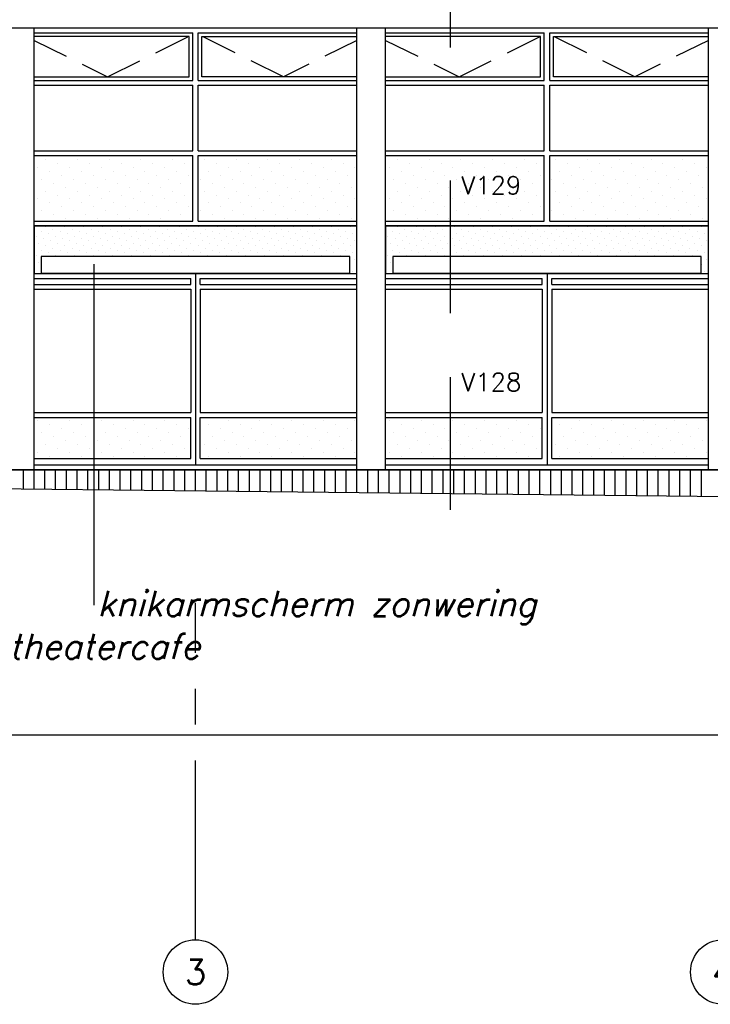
# Model space of a CAD drawing. Extents: x -84711 to 98481, y -64904 to 90945.
# Tile 12 of 29: x 4149 to 13774, y 48157 to 61886. Entities that reach past the tile are written whole.
import ezdxf
from ezdxf.enums import TextEntityAlignment as Align

# ---------------------------------------------------------------- set-up
doc = ezdxf.new("R2010")
doc.units = 0
doc.header["$LTSCALE"] = 2000
doc.header["$MEASUREMENT"] = 0
doc.linetypes.add('CENTER', pattern=[2, 1.25, -0.25, 0.25, -0.25])
doc.linetypes.add('HIDDEN', pattern=[0.375, 0.25, -0.125])
doc.layers.get('0').update_dxf_attribs({"linetype": 'CONTINUOUS'})
for name, color, linetype in [('ALGEM-ARC', 15, 'CONTINUOUS'), ('BETON-AZ', 3, 'CONTINUOUS'), ('BIB', 7, 'CONTINUOUS'), ('HOUT-DRS', 4, 'CONTINUOUS'), ('MTXT25', 2, 'CONTINUOUS'), ('MTXT35', 4, 'CONTINUOUS'), ('MVARCPL', 7, 'CONTINUOUS'), ('NATUUR', 6, 'CONTINUOUS'), ('STEEN-AZ', 3, 'CONTINUOUS'), ('STRAMIEN', 1, 'CENTER'), ('STRAMIENCIRCEL', 2, 'CONTINUOUS'), ('STRAMIENNR', 4, 'CONTINUOUS')]:
    doc.layers.add(name, color=color, linetype=linetype)
doc.styles.get("Standard").update_dxf_attribs({"font": 'simplex'})

# ---------------------------------------------------------------- blocks, each defined once
blk = doc.blocks.new('STRMNNR')
at = {"layer": 'STRAMIENCIRCEL'}
blk.add_circle((0, 0), 4.5, dxfattribs=at)
at = {"layer": 'STRAMIENNR'}
blk.add_attdef('NR', text='', height=3.5, dxfattribs=at).set_placement((0, 0), align=Align.MIDDLE_CENTER)
blk = doc.blocks.new('*X33')
at = {"color": 0}
for p, q in [((4200, 55343), (4200, 55610)), ((4350, 55342), (4350, 55610)), ((4500, 55340), (4500, 55610)), ((4650, 55339), (4650, 55610)), ((4800, 55337), (4800, 55610)), ((4950, 55335), (4950, 55610)), ((5100, 55334), (5100, 55610)), ((5250, 55332), (5250, 55610)), ((5400, 55331), (5400, 55610)), ((5550, 55329), (5550, 55610)), ((5700, 55327), (5700, 55610)), ((5850, 55326), (5850, 55610)), ((6000, 55324), (6000, 55610)), ((6150, 55323), (6150, 55610)), ((6300, 55321), (6300, 55610)), ((6450, 55319), (6450, 55610)), ((6600, 55318), (6600, 55610)), ((6750, 55316), (6750, 55610)), ((6900, 55314), (6900, 55610)), ((7050, 55313), (7050, 55610)), ((7200, 55311), (7200, 55610)), ((7350, 55310), (7350, 55610)), ((7500, 55308), (7500, 55610)), ((7650, 55306), (7650, 55610)), ((7800, 55305), (7800, 55610)), ((7950, 55303), (7950, 55610)), ((8100, 55302), (8100, 55610)), ((8250, 55300), (8250, 55610)), ((8400, 55298), (8400, 55610)), ((8550, 55297), (8550, 55610)), ((8700, 55295), (8700, 55610)), ((8850, 55293), (8850, 55610)), ((9000, 55292), (9000, 55610)), ((9150, 55290), (9150, 55610)), ((9300, 55289), (9300, 55610)), ((9450, 55287), (9450, 55610)), ((9600, 55285), (9600, 55610)), ((9750, 55284), (9750, 55610)), ((9900, 55282), (9900, 55610)), ((10050, 55281), (10050, 55610)), ((10200, 55279), (10200, 55610)), ((10350, 55277), (10350, 55610)), ((10500, 55276), (10500, 55610)), ((10650, 55274), (10650, 55610)), ((10800, 55273), (10800, 55610)), ((10950, 55271), (10950, 55610)), ((11100, 55269), (11100, 55610)), ((11250, 55268), (11250, 55610)), ((11400, 55266), (11400, 55610)), ((11550, 55264), (11550, 55610)), ((11700, 55263), (11700, 55610)), ((11850, 55261), (11850, 55610)), ((12000, 55260), (12000, 55610)), ((12150, 55258), (12150, 55610)), ((12300, 55256), (12300, 55610)), ((12450, 55255), (12450, 55610)), ((12600, 55253), (12600, 55610)), ((12750, 55252), (12750, 55610)), ((12900, 55250), (12900, 55610)), ((13050, 55248), (13050, 55610)), ((13200, 55247), (13200, 55610)), ((13350, 55245), (13350, 55610)), ((13500, 55243), (13500, 55610)), ((13650, 55242), (13650, 55610))]:
    blk.add_line(p, q, dxfattribs=at)
blk = doc.blocks.new('*X40')
at = {"color": 0}
for p, q in [((9347, 58933), (9347, 58933)), ((9413, 58999), (9413, 58999)), ((9447, 58900), (9447, 58900)), ((9513, 58966), (9513, 58966)), ((9612, 58933), (9612, 58933)), ((9679, 58999), (9679, 58999)), ((9712, 58900), (9712, 58900)), ((9778, 58966), (9778, 58966)), ((9877, 58933), (9877, 58933)), ((9944, 58999), (9944, 58999)), ((9977, 58900), (9977, 58900)), ((10043, 58966), (10043, 58966)), ((10143, 58933), (10143, 58933)), ((10209, 58999), (10209, 58999)), ((10242, 58900), (10242, 58900)), ((10308, 58966), (10308, 58966)), ((10408, 58933), (10408, 58933)), ((10474, 58999), (10474, 58999)), ((10507, 58900), (10507, 58900)), ((10573, 58966), (10573, 58966)), ((10673, 58933), (10673, 58933)), ((10739, 58999), (10739, 58999)), ((10772, 58900), (10772, 58900)), ((10839, 58966), (10839, 58966)), ((10938, 58933), (10938, 58933)), ((11004, 58999), (11004, 58999)), ((11037, 58900), (11037, 58900)), ((11104, 58966), (11104, 58966)), ((11203, 58933), (11203, 58933)), ((11270, 58999), (11270, 58999)), ((11303, 58900), (11303, 58900)), ((11369, 58966), (11369, 58966)), ((11468, 58933), (11468, 58933)), ((11535, 58999), (11535, 58999)), ((11568, 58900), (11568, 58900)), ((11634, 58966), (11634, 58966)), ((11734, 58933), (11734, 58933)), ((11800, 58999), (11800, 58999)), ((11833, 58900), (11833, 58900)), ((11899, 58966), (11899, 58966)), ((11999, 58933), (11999, 58933)), ((12065, 58999), (12065, 58999)), ((12098, 58900), (12098, 58900)), ((12164, 58966), (12164, 58966)), ((12264, 58933), (12264, 58933)), ((12330, 58999), (12330, 58999)), ((12363, 58900), (12363, 58900)), ((12430, 58966), (12430, 58966)), ((12529, 58933), (12529, 58933)), ((12595, 58999), (12595, 58999)), ((12628, 58900), (12628, 58900)), ((12695, 58966), (12695, 58966)), ((12794, 58933), (12794, 58933)), ((12861, 58999), (12861, 58999)), ((12894, 58900), (12894, 58900)), ((12960, 58966), (12960, 58966)), ((13059, 58933), (13059, 58933)), ((13126, 58999), (13126, 58999)), ((13159, 58900), (13159, 58900)), ((13225, 58966), (13225, 58966)), ((13325, 58933), (13325, 58933)), ((13391, 58999), (13391, 58999)), ((13424, 58900), (13424, 58900)), ((13490, 58966), (13490, 58966)), ((13590, 58933), (13590, 58933)), ((13656, 58999), (13656, 58999)), ((13689, 58900), (13689, 58900)), ((9281, 58867), (9281, 58867)), ((9314, 58767), (9314, 58767)), ((9380, 58833), (9380, 58833)), ((9480, 58800), (9480, 58800)), ((9546, 58867), (9546, 58867)), ((9579, 58767), (9579, 58767)), ((9645, 58833), (9645, 58833)), ((9745, 58800), (9745, 58800)), ((9811, 58867), (9811, 58867)), ((9844, 58767), (9844, 58767)), ((9911, 58833), (9911, 58833)), ((10010, 58800), (10010, 58800)), ((10076, 58867), (10076, 58867)), ((10109, 58767), (10109, 58767)), ((10176, 58833), (10176, 58833)), ((10275, 58800), (10275, 58800)), ((10341, 58867), (10341, 58867)), ((10375, 58767), (10375, 58767)), ((10441, 58833), (10441, 58833)), ((10540, 58800), (10540, 58800)), ((10607, 58867), (10607, 58867)), ((10640, 58767), (10640, 58767)), ((10706, 58833), (10706, 58833)), ((10805, 58800), (10805, 58800)), ((10872, 58867), (10872, 58867)), ((10905, 58767), (10905, 58767)), ((10971, 58833), (10971, 58833)), ((11071, 58800), (11071, 58800)), ((11137, 58867), (11137, 58867)), ((11170, 58767), (11170, 58767)), ((11236, 58833), (11236, 58833)), ((11336, 58800), (11336, 58800)), ((11402, 58867), (11402, 58867)), ((11435, 58767), (11435, 58767)), ((11502, 58833), (11502, 58833)), ((11601, 58800), (11601, 58800)), ((11667, 58867), (11667, 58867)), ((11700, 58767), (11700, 58767)), ((11767, 58833), (11767, 58833)), ((11866, 58800), (11866, 58800)), ((11932, 58867), (11932, 58867)), ((11966, 58767), (11966, 58767)), ((12032, 58833), (12032, 58833)), ((12131, 58800), (12131, 58800)), ((12198, 58867), (12198, 58867)), ((12231, 58767), (12231, 58767)), ((12297, 58833), (12297, 58833)), ((12396, 58800), (12396, 58800)), ((12463, 58867), (12463, 58867)), ((12496, 58767), (12496, 58767)), ((12562, 58833), (12562, 58833)), ((12662, 58800), (12662, 58800)), ((12728, 58867), (12728, 58867)), ((12761, 58767), (12761, 58767)), ((12827, 58833), (12827, 58833)), ((12927, 58800), (12927, 58800)), ((12993, 58867), (12993, 58867)), ((13026, 58767), (13026, 58767)), ((13093, 58833), (13093, 58833)), ((13192, 58800), (13192, 58800)), ((13258, 58867), (13258, 58867)), ((13291, 58767), (13291, 58767)), ((13358, 58833), (13358, 58833)), ((13457, 58800), (13457, 58800)), ((13523, 58867), (13523, 58867)), ((13557, 58767), (13557, 58767)), ((13623, 58833), (13623, 58833)), ((13722, 58800), (13722, 58800)), ((9347, 58668), (9347, 58668)), ((9413, 58734), (9413, 58734)), ((9447, 58635), (9447, 58635)), ((9513, 58701), (9513, 58701)), ((9612, 58668), (9612, 58668)), ((9679, 58734), (9679, 58734)), ((9712, 58635), (9712, 58635)), ((9778, 58701), (9778, 58701)), ((9877, 58668), (9877, 58668)), ((9944, 58734), (9944, 58734)), ((9977, 58635), (9977, 58635)), ((10043, 58701), (10043, 58701)), ((10143, 58668), (10143, 58668)), ((10209, 58734), (10209, 58734)), ((10242, 58635), (10242, 58635)), ((10308, 58701), (10308, 58701)), ((10408, 58668), (10408, 58668)), ((10474, 58734), (10474, 58734)), ((10507, 58635), (10507, 58635)), ((10573, 58701), (10573, 58701)), ((10673, 58668), (10673, 58668)), ((10739, 58734), (10739, 58734)), ((10772, 58635), (10772, 58635)), ((10839, 58701), (10839, 58701)), ((10938, 58668), (10938, 58668)), ((11004, 58734), (11004, 58734)), ((11037, 58635), (11037, 58635)), ((11104, 58701), (11104, 58701)), ((11203, 58668), (11203, 58668)), ((11270, 58734), (11270, 58734)), ((11303, 58635), (11303, 58635)), ((11369, 58701), (11369, 58701)), ((11468, 58668), (11468, 58668)), ((11535, 58734), (11535, 58734)), ((11568, 58635), (11568, 58635)), ((11634, 58701), (11634, 58701)), ((11734, 58668), (11734, 58668)), ((11800, 58734), (11800, 58734)), ((11833, 58635), (11833, 58635)), ((11899, 58701), (11899, 58701)), ((11999, 58668), (11999, 58668)), ((12065, 58734), (12065, 58734)), ((12098, 58635), (12098, 58635)), ((12164, 58701), (12164, 58701)), ((12264, 58668), (12264, 58668)), ((12330, 58734), (12330, 58734)), ((12363, 58635), (12363, 58635)), ((12430, 58701), (12430, 58701)), ((12529, 58668), (12529, 58668)), ((12595, 58734), (12595, 58734)), ((12628, 58635), (12628, 58635)), ((12695, 58701), (12695, 58701)), ((12794, 58668), (12794, 58668)), ((12861, 58734), (12861, 58734)), ((12894, 58635), (12894, 58635)), ((12960, 58701), (12960, 58701)), ((13059, 58668), (13059, 58668)), ((13126, 58734), (13126, 58734)), ((13159, 58635), (13159, 58635)), ((13225, 58701), (13225, 58701)), ((13325, 58668), (13325, 58668)), ((13391, 58734), (13391, 58734)), ((13424, 58635), (13424, 58635)), ((13490, 58701), (13490, 58701)), ((13590, 58668), (13590, 58668)), ((13656, 58734), (13656, 58734)), ((13689, 58635), (13689, 58635)), ((9281, 58601), (9281, 58601)), ((9314, 58502), (9314, 58502)), ((9546, 58601), (9546, 58601)), ((9811, 58601), (9811, 58601)), ((10076, 58601), (10076, 58601)), ((10341, 58601), (10341, 58601)), ((10607, 58601), (10607, 58601)), ((10872, 58601), (10872, 58601)), ((11137, 58601), (11137, 58601)), ((11402, 58601), (11402, 58601)), ((11667, 58601), (11667, 58601)), ((11932, 58601), (11932, 58601)), ((12198, 58601), (12198, 58601)), ((12463, 58601), (12463, 58601)), ((12728, 58601), (12728, 58601)), ((12993, 58601), (12993, 58601)), ((13258, 58601), (13258, 58601)), ((13523, 58601), (13523, 58601)), ((13722, 58535), (13722, 58535)), ((9347, 58403), (9347, 58403)), ((13656, 58469), (13656, 58469)), ((13689, 58369), (13689, 58369))]:
    blk.add_line(p, q, dxfattribs=at)
blk = doc.blocks.new('*X43')
at = {"color": 0}
for p, q in [((-387, 59938), (-387, 59938)), ((-221, 59883), (-221, 59883)), ((55, 59938), (55, 59938)), ((221, 59883), (221, 59883)), ((497, 59938), (497, 59938)), ((663, 59883), (663, 59883)), ((939, 59938), (939, 59938)), ((1105, 59883), (1105, 59883)), ((1381, 59938), (1381, 59938)), ((1547, 59883), (1547, 59883)), ((1823, 59938), (1823, 59938)), ((1989, 59883), (1989, 59883)), ((2265, 59938), (2265, 59938)), ((2431, 59883), (2431, 59883)), ((2707, 59938), (2707, 59938)), ((2873, 59883), (2873, 59883)), ((3149, 59938), (3149, 59938)), ((3315, 59883), (3315, 59883)), ((3591, 59938), (3591, 59938)), ((3757, 59883), (3757, 59883)), ((-497, 59828), (-497, 59828)), ((-331, 59773), (-331, 59773)), ((-55, 59828), (-55, 59828)), ((110, 59773), (110, 59773)), ((387, 59828), (387, 59828)), ((552, 59773), (552, 59773)), ((829, 59828), (829, 59828)), ((994, 59773), (994, 59773)), ((1271, 59828), (1271, 59828)), ((1436, 59773), (1436, 59773)), ((1878, 59773), (1878, 59773)), ((2154, 59828), (2154, 59828)), ((2320, 59773), (2320, 59773)), ((2596, 59828), (2596, 59828)), ((2762, 59773), (2762, 59773)), ((3038, 59828), (3038, 59828)), ((3204, 59773), (3204, 59773)), ((3480, 59828), (3480, 59828)), ((3646, 59773), (3646, 59773)), ((3922, 59828), (3922, 59828)), ((-442, 59662), (-442, 59662)), ((-276, 59607), (-276, 59607)), ((-166, 59717), (-166, 59717)), ((0, 59662), (0, 59662)), ((166, 59607), (166, 59607)), ((276, 59717), (276, 59717)), ((442, 59662), (442, 59662)), ((608, 59607), (608, 59607)), ((718, 59717), (718, 59717)), ((884, 59662), (884, 59662)), ((1050, 59607), (1050, 59607)), ((1160, 59717), (1160, 59717)), ((1326, 59662), (1326, 59662)), ((1492, 59607), (1492, 59607)), ((1602, 59717), (1602, 59717)), ((1768, 59662), (1768, 59662)), ((1933, 59607), (1933, 59607)), ((2044, 59717), (2044, 59717)), ((2210, 59662), (2210, 59662)), ((2375, 59607), (2375, 59607)), ((2486, 59717), (2486, 59717)), ((2652, 59662), (2652, 59662)), ((2817, 59607), (2817, 59607)), ((2928, 59717), (2928, 59717)), ((3094, 59662), (3094, 59662)), ((3259, 59607), (3259, 59607)), ((3370, 59717), (3370, 59717)), ((3536, 59662), (3536, 59662)), ((3701, 59607), (3701, 59607)), ((3812, 59717), (3812, 59717)), ((-387, 59496), (-387, 59496)), ((-110, 59552), (-110, 59552)), ((55, 59496), (55, 59496)), ((331, 59552), (331, 59552)), ((497, 59496), (497, 59496)), ((773, 59552), (773, 59552)), ((939, 59496), (939, 59496)), ((1215, 59552), (1215, 59552)), ((1381, 59496), (1381, 59496)), ((1657, 59552), (1657, 59552)), ((1823, 59496), (1823, 59496)), ((2099, 59552), (2099, 59552)), ((2265, 59496), (2265, 59496)), ((2541, 59552), (2541, 59552)), ((2707, 59496), (2707, 59496)), ((2983, 59552), (2983, 59552)), ((3149, 59496), (3149, 59496)), ((3425, 59552), (3425, 59552)), ((3591, 59496), (3591, 59496)), ((3867, 59552), (3867, 59552)), ((-497, 59386), (-497, 59386)), ((-331, 59331), (-331, 59331)), ((-221, 59441), (-221, 59441)), ((-55, 59386), (-55, 59386)), ((110, 59331), (110, 59331)), ((221, 59441), (221, 59441)), ((387, 59386), (387, 59386)), ((552, 59331), (552, 59331)), ((663, 59441), (663, 59441)), ((829, 59386), (829, 59386)), ((994, 59331), (994, 59331)), ((1105, 59441), (1105, 59441)), ((1271, 59386), (1271, 59386)), ((1436, 59331), (1436, 59331)), ((1547, 59441), (1547, 59441)), ((1878, 59331), (1878, 59331)), ((1989, 59441), (1989, 59441)), ((2154, 59386), (2154, 59386)), ((2320, 59331), (2320, 59331)), ((2431, 59441), (2431, 59441)), ((2596, 59386), (2596, 59386)), ((2762, 59331), (2762, 59331)), ((2873, 59441), (2873, 59441)), ((3038, 59386), (3038, 59386)), ((3204, 59331), (3204, 59331)), ((3315, 59441), (3315, 59441)), ((3480, 59386), (3480, 59386)), ((3646, 59331), (3646, 59331)), ((3757, 59441), (3757, 59441)), ((3922, 59386), (3922, 59386)), ((-442, 59220), (-442, 59220)), ((-166, 59275), (-166, 59275)), ((0, 59220), (0, 59220)), ((276, 59275), (276, 59275)), ((442, 59220), (442, 59220)), ((718, 59275), (718, 59275)), ((884, 59220), (884, 59220)), ((1160, 59275), (1160, 59275)), ((1326, 59220), (1326, 59220)), ((1602, 59275), (1602, 59275)), ((1768, 59220), (1768, 59220)), ((2044, 59275), (2044, 59275)), ((2210, 59220), (2210, 59220)), ((2486, 59275), (2486, 59275)), ((2652, 59220), (2652, 59220)), ((2928, 59275), (2928, 59275)), ((3094, 59220), (3094, 59220)), ((3370, 59275), (3370, 59275)), ((3536, 59220), (3536, 59220)), ((3812, 59275), (3812, 59275)), ((-276, 59165), (-276, 59165)), ((-110, 59110), (-110, 59110)), ((166, 59165), (166, 59165)), ((331, 59110), (331, 59110)), ((608, 59165), (608, 59165)), ((773, 59110), (773, 59110)), ((1050, 59165), (1050, 59165)), ((1215, 59110), (1215, 59110)), ((1492, 59165), (1492, 59165)), ((1657, 59110), (1657, 59110)), ((1933, 59165), (1933, 59165)), ((2099, 59110), (2099, 59110)), ((2375, 59165), (2375, 59165)), ((2541, 59110), (2541, 59110)), ((2817, 59165), (2817, 59165)), ((2983, 59110), (2983, 59110)), ((3259, 59165), (3259, 59165)), ((3425, 59110), (3425, 59110)), ((3701, 59165), (3701, 59165)), ((3867, 59110), (3867, 59110)), ((-497, 56292), (-497, 56292)), ((-55, 56292), (-55, 56292)), ((387, 56292), (387, 56292)), ((829, 56292), (829, 56292)), ((1271, 56292), (1271, 56292)), ((2154, 56292), (2154, 56292)), ((2596, 56292), (2596, 56292)), ((3038, 56292), (3038, 56292)), ((3480, 56292), (3480, 56292)), ((3922, 56292), (3922, 56292)), ((-331, 56237), (-331, 56237)), ((-166, 56182), (-166, 56182)), ((110, 56237), (110, 56237)), ((276, 56182), (276, 56182)), ((552, 56237), (552, 56237)), ((718, 56182), (718, 56182)), ((994, 56237), (994, 56237)), ((1160, 56182), (1160, 56182)), ((1436, 56237), (1436, 56237)), ((1602, 56182), (1602, 56182)), ((1878, 56237), (1878, 56237)), ((2044, 56182), (2044, 56182)), ((2320, 56237), (2320, 56237)), ((2486, 56182), (2486, 56182)), ((2762, 56237), (2762, 56237)), ((2928, 56182), (2928, 56182)), ((3204, 56237), (3204, 56237)), ((3370, 56182), (3370, 56182)), ((3646, 56237), (3646, 56237)), ((3812, 56182), (3812, 56182)), ((-442, 56127), (-442, 56127)), ((-276, 56071), (-276, 56071)), ((-110, 56016), (-110, 56016)), ((0, 56127), (0, 56127)), ((166, 56071), (166, 56071)), ((331, 56016), (331, 56016)), ((442, 56127), (442, 56127)), ((608, 56071), (608, 56071)), ((773, 56016), (773, 56016)), ((884, 56127), (884, 56127)), ((1050, 56071), (1050, 56071)), ((1215, 56016), (1215, 56016)), ((1326, 56127), (1326, 56127)), ((1492, 56071), (1492, 56071)), ((1768, 56127), (1768, 56127)), ((1933, 56071), (1933, 56071)), ((2099, 56016), (2099, 56016)), ((2210, 56127), (2210, 56127)), ((2375, 56071), (2375, 56071)), ((2541, 56016), (2541, 56016)), ((2652, 56127), (2652, 56127)), ((2817, 56071), (2817, 56071)), ((2983, 56016), (2983, 56016)), ((3094, 56127), (3094, 56127)), ((3259, 56071), (3259, 56071)), ((3425, 56016), (3425, 56016)), ((3536, 56127), (3536, 56127)), ((3701, 56071), (3701, 56071)), ((3867, 56016), (3867, 56016)), ((-387, 55961), (-387, 55961)), ((-221, 55906), (-221, 55906)), ((55, 55961), (55, 55961)), ((221, 55906), (221, 55906)), ((497, 55961), (497, 55961)), ((663, 55906), (663, 55906)), ((939, 55961), (939, 55961)), ((1105, 55906), (1105, 55906)), ((1381, 55961), (1381, 55961)), ((1547, 55906), (1547, 55906)), ((1823, 55961), (1823, 55961)), ((1989, 55906), (1989, 55906)), ((2265, 55961), (2265, 55961)), ((2431, 55906), (2431, 55906)), ((2707, 55961), (2707, 55961)), ((2873, 55906), (2873, 55906)), ((3149, 55961), (3149, 55961)), ((3315, 55906), (3315, 55906)), ((3591, 55961), (3591, 55961)), ((3757, 55906), (3757, 55906)), ((-497, 55850), (-497, 55850)), ((-331, 55795), (-331, 55795)), ((-55, 55850), (-55, 55850)), ((110, 55795), (110, 55795)), ((387, 55850), (387, 55850)), ((552, 55795), (552, 55795)), ((829, 55850), (829, 55850)), ((994, 55795), (994, 55795)), ((1271, 55850), (1271, 55850)), ((1436, 55795), (1436, 55795)), ((1878, 55795), (1878, 55795)), ((2154, 55850), (2154, 55850)), ((2320, 55795), (2320, 55795)), ((2596, 55850), (2596, 55850)), ((2762, 55795), (2762, 55795)), ((3038, 55850), (3038, 55850)), ((3204, 55795), (3204, 55795)), ((3480, 55850), (3480, 55850)), ((3646, 55795), (3646, 55795)), ((3922, 55850), (3922, 55850))]:
    blk.add_line(p, q, dxfattribs=at)

msp = doc.modelspace()

# ---------------------------------------------------------------- linework, layer by layer
at = {"layer": 'ALGEM-ARC', "linetype": 'HIDDEN'}
for p, q in [((5374, 61089), (6510, 61653)), ((7824, 61089), (6687, 61653)), ((10274, 61089), (11410, 61653)), ((12724, 61089), (11587, 61653)), ((4349, 61597), (5374, 61089)), ((8849, 61597), (7824, 61089)), ((9249, 61597), (10274, 61089)), ((13749, 61597), (12724, 61089))]:
    msp.add_line(p, q, dxfattribs=at)
at = {"layer": 'ALGEM-ARC'}
msp.add_line((5182, 58479), (5182, 53723), dxfattribs=at)
for points in [[(4349, 58346), (8849, 58346), (8849, 59010), (4349, 59010)], [(9249, 58346), (13749, 58346), (13749, 59010), (9249, 59010)], [(4449, 58351), (8749, 58351), (8749, 58586), (4449, 58586)], [(9349, 58351), (13649, 58351), (13649, 58586), (9349, 58586)]]:
    msp.add_lwpolyline(points, close=True, dxfattribs=at)
at = {"layer": 'BETON-AZ'}
for p, q in [((4349, 55610), (4349, 61770)), ((8849, 55610), (8849, 61770)), ((9249, 55610), (9249, 61770)), ((13749, 55610), (13749, 61770))]:
    msp.add_line(p, q, dxfattribs=at)
msp.add_lwpolyline([(-11251, 55610), (-11251, 55510), (21299, 55160), (21299, 55610)], close=True, dxfattribs=at)
at = {"layer": 'HOUT-DRS'}
for p, q in [((4349, 61703), (6560, 61703)), ((6560, 61039), (6560, 61703)), ((6637, 61039), (6637, 61703)), ((6637, 61703), (8849, 61703)), ((9249, 61703), (11460, 61703)), ((11460, 61039), (11460, 61703)), ((11537, 61703), (13749, 61703)), ((11537, 61039), (11537, 61703)), ((4349, 61039), (6560, 61039)), ((4349, 60972), (6560, 60972)), ((6560, 60058), (6560, 60972)), ((6637, 61039), (8849, 61039)), ((6637, 60058), (6637, 60972)), ((6637, 60972), (8849, 60972)), ((9249, 61039), (11460, 61039)), ((9249, 60972), (11460, 60972)), ((11460, 60058), (11460, 60972)), ((11537, 61039), (13749, 61039)), ((11537, 60972), (13749, 60972)), ((11537, 60058), (11537, 60972)), ((4349, 60058), (6560, 60058)), ((6637, 60058), (8849, 60058)), ((9249, 60058), (11460, 60058)), ((11537, 60058), (13749, 60058)), ((4349, 59991), (6560, 59991)), ((6560, 59077), (6560, 59991)), ((6637, 59991), (8849, 59991)), ((6637, 59077), (6637, 59991)), ((9249, 59991), (11460, 59991)), ((11460, 59077), (11460, 59991)), ((11537, 59077), (11537, 59991)), ((11537, 59991), (13749, 59991)), ((4349, 59077), (6560, 59077)), ((6637, 59077), (8849, 59077)), ((9249, 59077), (11460, 59077)), ((11537, 59077), (13749, 59077)), ((4349, 59010), (8849, 59010)), ((4349, 59010), (8849, 59010)), ((9249, 59010), (13749, 59010)), ((4349, 58346), (8849, 58346)), ((4349, 58279), (6532, 58279)), ((6532, 58194), (6532, 58279)), ((6599, 58346), (6599, 55677)), ((6666, 58194), (6666, 58279)), ((6666, 58279), (8849, 58279)), ((9249, 58346), (13749, 58346)), ((9249, 58279), (11432, 58279)), ((11432, 58194), (11432, 58279)), ((11499, 58346), (11499, 55677)), ((11566, 58279), (13749, 58279)), ((11566, 58194), (11566, 58279)), ((4349, 58194), (6532, 58194)), ((4349, 58127), (6532, 58127)), ((6532, 58127), (6532, 56408)), ((6666, 58194), (8849, 58194)), ((6666, 58127), (6666, 56408)), ((6666, 58127), (8849, 58127)), ((9249, 58194), (11432, 58194)), ((9249, 58127), (11432, 58127)), ((11432, 58127), (11432, 56408)), ((11566, 58194), (13749, 58194)), ((11566, 58127), (13749, 58127)), ((11566, 58127), (11566, 56408)), ((4349, 56408), (6532, 56408)), ((4349, 56341), (6532, 56341)), ((6532, 55767), (6532, 56341)), ((6666, 56408), (8849, 56408)), ((6666, 55767), (6666, 56341)), ((6666, 56341), (8849, 56341)), ((9249, 56408), (11432, 56408)), ((9249, 56341), (11432, 56341)), ((11432, 55767), (11432, 56341)), ((11566, 56408), (13749, 56408)), ((11566, 56341), (13749, 56341)), ((11566, 55767), (11566, 56341)), ((4349, 55767), (6532, 55767)), ((6666, 55767), (8849, 55767)), ((9249, 55767), (11432, 55767)), ((11566, 55767), (13749, 55767)), ((4349, 55677), (8849, 55677)), ((9249, 55677), (13749, 55677))]:
    msp.add_line(p, q, dxfattribs=at)
for points in [[(4349, 61089), (6510, 61089), (6510, 61653), (4349, 61653)], [(8849, 61089), (6687, 61089), (6687, 61653), (8849, 61653)], [(9249, 61089), (11410, 61089), (11410, 61653), (9249, 61653)], [(13749, 61089), (11587, 61089), (11587, 61653), (13749, 61653)]]:
    msp.add_lwpolyline(points, dxfattribs=at)
at = {"layer": 'MTXT25'}
for p, q in [((10149, 64002), (10149, 61497)), ((10149, 59642), (10149, 57795)), ((10149, 56899), (10149, 55052))]:
    msp.add_line(p, q, dxfattribs=at)
at = {"layer": 'MVARCPL'}
msp.add_lwpolyline([(-21301, 51910), (-21301, 54110), (-29301, 54110), (-29301, 51910), (-50710, 51910), (-50710, 72010), (-41501, 72010), (-41501, 55910), (-31982, 55910), (-11251, 55510), (21299, 55160), (98481, 55160), (98481, 51910), (-9424, 51910)], close=True, dxfattribs=at)
at = {"layer": 'NATUUR'}
msp.add_lwpolyline([(-11164, 62002), (-11164, 61770), (51311, 61770), (51311, 76330)], dxfattribs=at)
at = {"layer": 'STEEN-AZ'}
msp.add_line((-11251, 55610), (21299, 55610), dxfattribs=at)
at = {"layer": 'STRAMIEN'}
msp.add_line((6599, 49057), (6599, 53755), dxfattribs=at)

# ---------------------------------------------------------------- block references
at = {"layer": 'ALGEM-ARC'}
for name, p in [('*X43', (4900, 0)), ('*X43', (9800, 0)), ('*X40', (-4900, 0)), ('*X40', (0, 0))]:
    msp.add_blockref(name, p, dxfattribs=at)
at = {"layer": 'BETON-AZ'}
msp.add_blockref('*X33', (0, 0), dxfattribs=at)
at = {"layer": 'BIB', "xscale": 100, "yscale": 100, "zscale": 100}
for p, values in [((6599, 48607), {'NR': '3'}), ((13949, 48607), {'NR': '4'})]:
    msp.add_blockref('STRMNNR', p, dxfattribs=at).add_auto_attribs(values)

# ---------------------------------------------------------------- texts
at = {"layer": 'MTXT25'}
for s, p in [('V129', (10305, 59451)), ('V128', (10305, 56708))]:
    msp.add_text(s, height=250, dxfattribs=at).set_placement(p)
at = {"layer": 'MTXT35', "oblique": 15}
for s, p in [(' knikarmscherm zonwering', (4989, 53570)), (' houten puien theatercafe', (439, 52974))]:
    msp.add_text(s, height=350, dxfattribs=at).set_placement(p)

doc.saveas('drawing.dxf')
